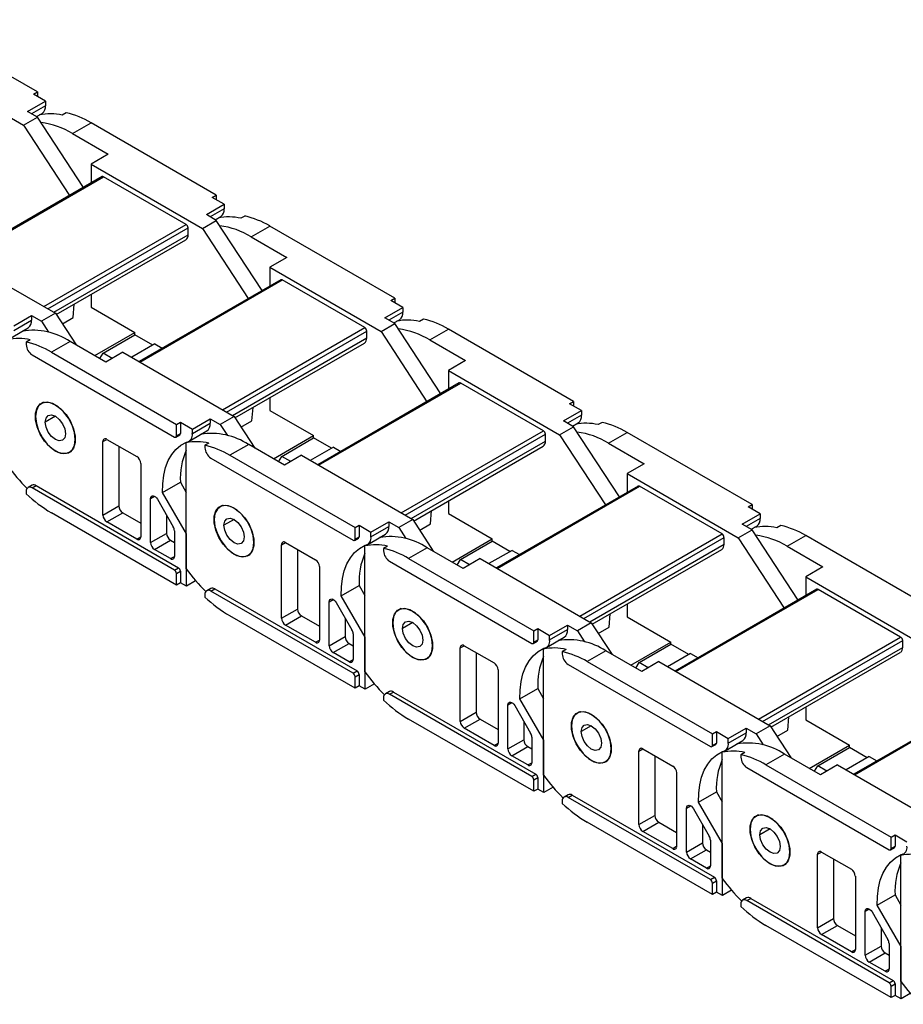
# Model space of a CAD drawing. Header units: millimetres. Extents: x 0 to 1676, y 0 to 1295.
# Tile 7 of 12: x 1100 to 1257, y 981 to 1156. Entities that reach past the tile are written whole.
import ezdxf

# ---------------------------------------------------------------- set-up
doc = ezdxf.new("R2010")
doc.units = ezdxf.units.MM
doc.header["$LTSCALE"] = 6

msp = doc.modelspace()

# ---------------------------------------------------------------- linework, layer by layer
for p, q in [((1102.79, 1142.95), (1080.52, 1155.81)), ((1080.52, 1148.46), (1100.31, 1137.03)), ((1102.08, 1142.55), (1102.79, 1142.95)), ((1102.79, 1142.95), (1102.79, 1142.14)), ((1101.02, 1139.48), (1104.2, 1141.32)), ((1104.2, 1141.32), (1102.08, 1142.55)), ((1104.2, 1141.32), (1104.2, 1140.5)), ((1102.79, 1138.46), (1101.02, 1139.48)), ((1104.2, 1140.5), (1101.73, 1139.08)), ((1102.62, 1138.56), (1103.63, 1139.14)), ((1107.87, 1139.23), (1107.16, 1138.82)), ((1100.31, 1137.03), (1102.79, 1138.46)), ((1110.94, 1125.97), (1102.79, 1138.46)), ((1109, 1135.53), (1112.32, 1137.45)), ((1134.6, 1124.59), (1112.32, 1137.45)), ((1100.31, 1137.03), (1108.47, 1124.54)), ((1109, 1135.53), (1115.36, 1131.86)), ((1115.36, 1131.86), (1112.32, 1130.1)), ((1112.32, 1130.1), (1112.32, 1126.76)), ((1112.32, 1130.1), (1132.12, 1118.67)), ((1114.26, 1127.88), (1089.05, 1113.33)), ((1089.2, 1113.24), (1114.51, 1127.86)), ((1129.22, 1119.37), (1114.51, 1127.86)), ((1133.89, 1124.18), (1134.6, 1124.59)), ((1136.01, 1122.96), (1133.89, 1124.18)), ((1134.6, 1124.59), (1134.6, 1123.78)), ((1132.83, 1121.12), (1136.01, 1122.96)), ((1136.01, 1122.14), (1133.53, 1120.71)), ((1136.01, 1122.96), (1136.01, 1122.14)), ((1132.12, 1118.67), (1134.6, 1120.1)), ((1134.6, 1120.1), (1132.83, 1121.12)), ((1134.43, 1120.2), (1135.43, 1120.78)), ((1142.75, 1107.61), (1134.6, 1120.1)), ((1139.67, 1120.87), (1138.97, 1120.46)), ((1103.91, 1104.75), (1129.22, 1119.37)), ((1104.61, 1104.35), (1129.58, 1118.75)), ((1129.58, 1117.53), (1129.58, 1118.75)), ((1132.12, 1118.67), (1140.28, 1106.18)), ((1140.8, 1117.17), (1144.13, 1119.09)), ((1166.4, 1106.23), (1144.13, 1119.09)), ((1105.68, 1103.73), (1129.58, 1117.53)), ((1106.12, 1103.32), (1129.16, 1116.61)), ((1140.8, 1117.17), (1147.17, 1113.5)), ((1086.16, 1115), (1105.96, 1103.57)), ((1147.17, 1113.5), (1144.13, 1111.74)), ((1144.13, 1111.74), (1144.13, 1108.4)), ((1144.13, 1111.74), (1163.93, 1100.31)), ((1146.07, 1109.52), (1120.86, 1094.97)), ((1121.01, 1094.88), (1146.32, 1109.5)), ((1161.03, 1101.01), (1146.32, 1109.5)), ((1112.32, 1106.89), (1112.32, 1104.63)), ((1165.69, 1105.82), (1166.4, 1106.23)), ((1167.82, 1104.6), (1165.69, 1105.82)), ((1166.4, 1106.23), (1166.4, 1105.41)), ((1109.14, 1102.79), (1109.33, 1105.17)), ((1112.32, 1104.63), (1120.1, 1100.14)), ((1164.63, 1102.76), (1167.82, 1104.6)), ((1167.82, 1104.6), (1167.82, 1103.78)), ((1098.53, 1101.32), (1101.72, 1103.16)), ((1098.53, 1100.51), (1101.72, 1102.35)), ((1101.72, 1103.16), (1101.72, 1102.35)), ((1101.72, 1103.16), (1103.48, 1102.14)), ((1105.96, 1103.57), (1103.48, 1102.14)), ((1105.96, 1103.57), (1109.63, 1097.94)), ((1107.2, 1101.67), (1109.14, 1102.79)), ((1166.4, 1101.74), (1164.63, 1102.76)), ((1167.82, 1103.78), (1165.34, 1102.35)), ((1166.23, 1101.84), (1167.24, 1102.42)), ((1171.48, 1102.51), (1170.77, 1102.1)), ((1097.95, 1099.14), (1101.14, 1100.98)), ((1103.48, 1102.14), (1104.76, 1100.18)), ((1135.71, 1086.39), (1161.03, 1101.01)), ((1163.93, 1100.31), (1166.4, 1101.74)), ((1174.56, 1089.24), (1166.4, 1101.74)), ((1172.61, 1098.81), (1175.93, 1100.73)), ((1198.21, 1087.87), (1175.93, 1100.73)), ((1101.49, 1098.83), (1100.78, 1098.42)), ((1112.96, 1096.02), (1120.1, 1100.14)), ((1114.44, 1096.46), (1120.1, 1099.73)), ((1120.1, 1099.73), (1120.1, 1100.14)), ((1123.28, 1097.89), (1120.1, 1099.73)), ((1136.42, 1085.98), (1161.38, 1100.39)), ((1137.48, 1085.37), (1161.38, 1099.17)), ((1161.38, 1099.17), (1161.38, 1100.39)), ((1163.93, 1100.31), (1172.08, 1087.82)), ((1172.61, 1098.81), (1178.97, 1095.14)), ((1100.78, 1098.42), (1100.78, 1097.99)), ((1108.56, 1098.56), (1105.24, 1096.64)), ((1114.92, 1094.88), (1108.56, 1098.56)), ((1123.64, 1098.1), (1119.54, 1095.73)), ((1123.64, 1098.1), (1124.96, 1097.33)), ((1137.93, 1084.95), (1160.97, 1098.25)), ((1101.84, 1096.15), (1127.16, 1081.53)), ((1105.24, 1096.64), (1127.51, 1083.78)), ((1113.88, 1095.49), (1114.44, 1096.46)), ((1116.05, 1095.53), (1114.44, 1096.46)), ((1117.96, 1096.64), (1114.92, 1094.88)), ((1117.96, 1096.64), (1137.76, 1085.21)), ((1178.97, 1095.14), (1175.93, 1093.38)), ((1175.93, 1093.38), (1175.93, 1090.04)), ((1175.93, 1093.38), (1195.73, 1081.95)), ((1177.87, 1091.16), (1152.66, 1076.61)), ((1152.81, 1076.52), (1178.12, 1091.14)), ((1192.83, 1082.65), (1178.12, 1091.14)), ((1144.13, 1088.53), (1144.13, 1086.27)), ((1103.85, 1087.72), (1103.46, 1087.49)), ((1140.95, 1084.43), (1141.14, 1086.81)), ((1197.5, 1087.46), (1198.21, 1087.87)), ((1199.62, 1086.24), (1197.5, 1087.46)), ((1198.21, 1087.87), (1198.21, 1087.05)), ((1105.96, 1085.24), (1104.15, 1084.2)), ((1130.34, 1082.96), (1133.52, 1084.8)), ((1133.52, 1084.8), (1133.52, 1083.98)), ((1133.52, 1084.8), (1135.29, 1083.78)), ((1137.76, 1085.21), (1135.29, 1083.78)), ((1137.76, 1085.21), (1141.44, 1079.58)), ((1144.13, 1086.27), (1151.91, 1081.78)), ((1196.44, 1084.4), (1199.62, 1086.24)), ((1199.62, 1085.42), (1197.15, 1083.99)), ((1199.62, 1086.24), (1199.62, 1085.42)), ((1127.51, 1083.78), (1128.22, 1084.19)), ((1127.51, 1081.74), (1127.51, 1083.78)), ((1128.22, 1084.19), (1130.34, 1082.96)), ((1128.22, 1084.19), (1128.22, 1082.15)), ((1130.34, 1082.15), (1133.52, 1083.98)), ((1135.29, 1083.78), (1136.57, 1081.82)), ((1139, 1083.31), (1140.95, 1084.43)), ((1195.73, 1081.95), (1198.21, 1083.38)), ((1198.21, 1083.38), (1196.44, 1084.4)), ((1198.04, 1083.48), (1199.04, 1084.05)), ((1206.36, 1070.88), (1198.21, 1083.38)), ((1203.28, 1084.15), (1202.58, 1083.74)), ((1127.41, 1081.51), (1128.11, 1081.92)), ((1127.51, 1081.74), (1128.22, 1082.15)), ((1129.76, 1080.78), (1132.94, 1082.62)), ((1130.34, 1082.15), (1130.34, 1082.96)), ((1144.77, 1077.65), (1151.91, 1081.78)), ((1146.25, 1078.1), (1151.91, 1081.37)), ((1151.91, 1081.37), (1151.91, 1081.78)), ((1155.09, 1079.53), (1151.91, 1081.37)), ((1167.52, 1068.03), (1192.83, 1082.65)), ((1168.23, 1067.62), (1193.19, 1082.03)), ((1193.19, 1080.81), (1193.19, 1082.03)), ((1195.73, 1081.95), (1203.89, 1069.45)), ((1204.42, 1080.45), (1207.74, 1082.37)), ((1230.01, 1069.51), (1207.74, 1082.37)), ((1109.49, 1081.12), (1109.51, 1081.13)), ((1114.43, 1080.72), (1115.14, 1081.12)), ((1114.43, 1067.65), (1114.43, 1080.72)), ((1115.14, 1081.12), (1120.44, 1078.06)), ((1117.26, 1079.9), (1117.26, 1069.28)), ((1129.62, 1080.71), (1129.26, 1080.51)), ((1129.26, 1058.08), (1129.26, 1080.51)), ((1133.29, 1080.47), (1132.59, 1080.06)), ((1132.59, 1080.06), (1132.59, 1079.62)), ((1140.37, 1080.2), (1137.04, 1078.28)), ((1146.73, 1076.52), (1140.37, 1080.2)), ((1155.44, 1079.73), (1151.34, 1077.37)), ((1155.44, 1079.73), (1156.76, 1078.97)), ((1169.29, 1067.01), (1193.19, 1080.81)), ((1169.74, 1066.59), (1192.77, 1079.89)), ((1204.42, 1080.45), (1210.78, 1076.78)), ((1105.94, 1079.04), (1105.98, 1079.06)), ((1108.46, 1078.83), (1108.75, 1079)), ((1133.65, 1077.79), (1158.96, 1063.17)), ((1137.04, 1078.28), (1159.32, 1065.42)), ((1145.68, 1077.13), (1146.25, 1078.1)), ((1147.86, 1077.17), (1146.25, 1078.1)), ((1149.77, 1078.28), (1146.73, 1076.52)), ((1149.77, 1078.28), (1169.57, 1066.85)), ((1121.15, 1076.84), (1121.15, 1063.77)), ((1210.78, 1076.78), (1207.74, 1075.02)), ((1207.74, 1075.02), (1207.74, 1071.68)), ((1207.74, 1075.02), (1227.54, 1063.59)), ((1101.8, 1072.95), (1101.09, 1072.54)), ((1101.84, 1072.47), (1102.55, 1072.88)), ((1127.16, 1057.85), (1101.84, 1072.47)), ((1102.55, 1072.88), (1127.86, 1058.26)), ((1125.04, 1071.64), (1128.22, 1073.48)), ((1128.22, 1073.48), (1129.26, 1071.68)), ((1209.68, 1072.8), (1184.47, 1058.25)), ((1184.62, 1058.16), (1209.93, 1072.77)), ((1224.64, 1064.28), (1209.93, 1072.77)), ((1100.78, 1071.86), (1100.78, 1071.42)), ((1122.91, 1070.58), (1123.62, 1070.99)), ((1129.28, 1064.31), (1125.04, 1071.64)), ((1114.43, 1067.65), (1117.26, 1069.28)), ((1122.91, 1062.75), (1122.91, 1070.58)), ((1124.12, 1070.46), (1126.95, 1065.56)), ((1135.66, 1069.35), (1135.26, 1069.13)), ((1175.93, 1070.17), (1175.93, 1067.9)), ((1229.31, 1069.1), (1230.01, 1069.51)), ((1231.43, 1067.88), (1229.31, 1069.1)), ((1230.01, 1069.51), (1230.01, 1068.69)), ((1127.51, 1055.2), (1105.24, 1068.06)), ((1115.14, 1066.43), (1117.96, 1068.06)), ((1117.96, 1068.06), (1121.15, 1066.22)), ((1125.74, 1067.65), (1125.74, 1064.39)), ((1172.75, 1066.07), (1172.94, 1068.44)), ((1175.93, 1067.9), (1183.71, 1063.41)), ((1228.24, 1066.04), (1231.43, 1067.88)), ((1231.43, 1067.88), (1231.43, 1067.06)), ((1120.44, 1063.37), (1115.14, 1066.43)), ((1137.76, 1066.88), (1135.96, 1065.84)), ((1159.32, 1065.42), (1160.02, 1065.83)), ((1160.02, 1065.83), (1162.14, 1064.6)), ((1160.02, 1065.83), (1160.02, 1063.79)), ((1162.14, 1064.6), (1165.33, 1066.44)), ((1162.14, 1063.79), (1165.33, 1065.62)), ((1165.33, 1066.44), (1165.33, 1065.62)), ((1165.33, 1066.44), (1167.09, 1065.42)), ((1169.57, 1066.85), (1167.09, 1065.42)), ((1169.57, 1066.85), (1173.24, 1061.22)), ((1170.81, 1064.95), (1172.75, 1066.07)), ((1230.01, 1065.02), (1228.24, 1066.04)), ((1231.43, 1067.06), (1228.95, 1065.63)), ((1229.85, 1065.11), (1230.85, 1065.69)), ((1235.09, 1065.79), (1234.38, 1065.38)), ((1120.44, 1063.37), (1121.15, 1063.77)), ((1122.91, 1062.75), (1125.74, 1064.39)), ((1127.16, 1064.87), (1127.16, 1060.3)), ((1129.28, 1055), (1129.28, 1064.31)), ((1159.32, 1063.38), (1159.32, 1065.42)), ((1159.32, 1063.38), (1160.02, 1063.79)), ((1161.57, 1062.42), (1164.75, 1064.26)), ((1162.14, 1063.79), (1162.14, 1064.6)), ((1167.09, 1065.42), (1168.37, 1063.46)), ((1199.32, 1049.67), (1224.64, 1064.28)), ((1227.54, 1063.59), (1230.01, 1065.02)), ((1238.17, 1052.52), (1230.01, 1065.02)), ((1236.22, 1062.09), (1239.54, 1064.01)), ((1261.82, 1051.15), (1239.54, 1064.01)), ((1123.62, 1061.53), (1126.45, 1063.16)), ((1126.45, 1063.16), (1127.16, 1062.75)), ((1141.3, 1062.76), (1141.32, 1062.77)), ((1146.23, 1062.36), (1146.94, 1062.76)), ((1146.23, 1049.29), (1146.23, 1062.36)), ((1146.94, 1062.76), (1152.24, 1059.7)), ((1159.21, 1063.15), (1159.92, 1063.56)), ((1161.42, 1062.35), (1161.07, 1062.15)), ((1161.07, 1039.72), (1161.07, 1062.15)), ((1165.1, 1062.11), (1164.39, 1061.7)), ((1176.57, 1059.29), (1183.71, 1063.41)), ((1178.05, 1059.74), (1183.71, 1063.01)), ((1183.71, 1063.01), (1183.71, 1063.41)), ((1186.89, 1061.17), (1183.71, 1063.01)), ((1200.03, 1049.26), (1224.99, 1063.67)), ((1201.09, 1048.65), (1224.99, 1062.45)), ((1224.99, 1062.45), (1224.99, 1063.67)), ((1227.54, 1063.59), (1235.69, 1051.09)), ((1236.22, 1062.09), (1242.58, 1058.41)), ((1126.45, 1059.9), (1123.62, 1061.53)), ((1126.45, 1059.9), (1127.16, 1060.3)), ((1137.75, 1060.68), (1137.78, 1060.7)), ((1140.26, 1060.47), (1140.56, 1060.64)), ((1149.06, 1061.54), (1149.06, 1050.92)), ((1164.39, 1061.7), (1164.39, 1061.26)), ((1172.17, 1061.83), (1168.85, 1059.92)), ((1178.54, 1058.16), (1172.17, 1061.83)), ((1187.25, 1061.37), (1183.15, 1059.01)), ((1187.25, 1061.37), (1188.57, 1060.61)), ((1201.54, 1048.23), (1224.58, 1061.53)), ((1152.95, 1058.48), (1152.95, 1045.41)), ((1165.45, 1059.43), (1190.77, 1044.81)), ((1168.85, 1059.92), (1191.12, 1047.06)), ((1177.49, 1058.76), (1178.05, 1059.74)), ((1179.66, 1058.81), (1178.05, 1059.74)), ((1181.58, 1059.92), (1178.54, 1058.16)), ((1181.58, 1059.92), (1201.37, 1048.49)), ((1127.16, 1057.85), (1127.86, 1058.26)), ((1127.51, 1057.24), (1128.22, 1057.65)), ((1127.51, 1055.2), (1127.51, 1057.24)), ((1128.22, 1057.65), (1128.22, 1055.61)), ((1242.58, 1058.41), (1239.54, 1056.66)), ((1128.22, 1055.61), (1127.51, 1055.2)), ((1129.28, 1055), (1128.22, 1055.61)), ((1130.93, 1055.95), (1129.28, 1055)), ((1156.85, 1053.28), (1160.03, 1055.12)), ((1160.03, 1055.12), (1161.07, 1053.32)), ((1239.54, 1056.66), (1239.54, 1053.32)), ((1239.54, 1056.66), (1259.34, 1045.23)), ((1132.59, 1053.49), (1132.59, 1053.06)), ((1133.61, 1054.59), (1132.9, 1054.18)), ((1133.65, 1054.11), (1134.36, 1054.52)), ((1158.96, 1039.49), (1133.65, 1054.11)), ((1134.36, 1054.52), (1159.67, 1039.9)), ((1161.08, 1045.94), (1156.85, 1053.28)), ((1241.49, 1054.44), (1216.28, 1039.88)), ((1216.42, 1039.8), (1241.74, 1054.41)), ((1256.44, 1045.92), (1241.74, 1054.41)), ((1154.72, 1052.22), (1155.43, 1052.63)), ((1154.72, 1044.39), (1154.72, 1052.22)), ((1155.93, 1052.1), (1158.76, 1047.2)), ((1207.74, 1051.81), (1207.74, 1049.54)), ((1159.32, 1036.84), (1137.04, 1049.7)), ((1146.23, 1049.29), (1149.06, 1050.92)), ((1146.94, 1048.07), (1149.77, 1049.7)), ((1149.77, 1049.7), (1152.95, 1047.86)), ((1167.46, 1050.99), (1167.07, 1050.77)), ((1204.56, 1047.71), (1204.75, 1050.08)), ((1152.24, 1045), (1146.94, 1048.07)), ((1157.55, 1049.29), (1157.55, 1046.03)), ((1169.57, 1048.52), (1167.77, 1047.48)), ((1193.95, 1046.24), (1197.13, 1048.08)), ((1197.13, 1048.08), (1197.13, 1047.26)), ((1197.13, 1048.08), (1198.9, 1047.06)), ((1201.37, 1048.49), (1198.9, 1047.06)), ((1201.37, 1048.49), (1205.05, 1042.85)), ((1207.74, 1049.54), (1215.52, 1045.05)), ((1158.96, 1046.5), (1158.96, 1041.94)), ((1191.12, 1047.06), (1191.83, 1047.47)), ((1191.12, 1045.02), (1191.12, 1047.06)), ((1191.83, 1047.47), (1193.95, 1046.24)), ((1191.83, 1047.47), (1191.83, 1045.42)), ((1193.95, 1045.43), (1197.13, 1047.26)), ((1193.95, 1045.43), (1193.95, 1046.24)), ((1198.9, 1047.06), (1200.18, 1045.1)), ((1202.61, 1046.59), (1204.56, 1047.71)), ((1152.24, 1045), (1152.95, 1045.41)), ((1154.72, 1044.39), (1157.55, 1046.03)), ((1155.43, 1043.17), (1158.26, 1044.8)), ((1158.26, 1044.8), (1158.96, 1044.39)), ((1161.08, 1036.64), (1161.08, 1045.94)), ((1191.02, 1044.79), (1191.73, 1045.2)), ((1191.12, 1045.02), (1191.83, 1045.42)), ((1193.37, 1044.06), (1196.55, 1045.9)), ((1208.38, 1040.93), (1215.52, 1045.05)), ((1209.86, 1041.38), (1215.52, 1044.65)), ((1215.52, 1044.65), (1215.52, 1045.05)), ((1218.7, 1042.81), (1215.52, 1044.65)), ((1231.13, 1031.31), (1256.44, 1045.92)), ((1231.84, 1030.9), (1256.8, 1045.31)), ((1256.8, 1044.09), (1256.8, 1045.31)), ((1158.26, 1041.53), (1155.43, 1043.17)), ((1173.1, 1044.39), (1173.13, 1044.41)), ((1178.04, 1043.99), (1178.75, 1044.4)), ((1178.04, 1030.93), (1178.04, 1043.99)), ((1178.75, 1044.4), (1184.05, 1041.34)), ((1180.87, 1043.18), (1180.87, 1032.56)), ((1193.23, 1043.99), (1192.88, 1043.79)), ((1192.88, 1021.36), (1192.88, 1043.79)), ((1196.91, 1043.75), (1196.2, 1043.34)), ((1196.2, 1043.34), (1196.2, 1042.9)), ((1203.98, 1043.47), (1200.65, 1041.56)), ((1210.34, 1039.8), (1203.98, 1043.47)), ((1219.05, 1043.01), (1214.95, 1040.65)), ((1219.05, 1043.01), (1220.37, 1042.25)), ((1232.9, 1030.29), (1256.8, 1044.09)), ((1233.35, 1029.87), (1256.38, 1043.17)), ((1158.26, 1041.53), (1158.96, 1041.94)), ((1169.55, 1042.32), (1169.59, 1042.34)), ((1172.07, 1042.11), (1172.36, 1042.27)), ((1197.26, 1041.07), (1222.57, 1026.45)), ((1200.65, 1041.56), (1222.93, 1028.7)), ((1209.3, 1040.4), (1209.86, 1041.38)), ((1211.47, 1040.45), (1209.86, 1041.38)), ((1213.38, 1041.56), (1210.34, 1039.8)), ((1213.38, 1041.56), (1233.18, 1030.13)), ((1158.96, 1039.49), (1159.67, 1039.9)), ((1159.32, 1038.88), (1160.02, 1039.29)), ((1160.02, 1039.29), (1160.02, 1037.25)), ((1184.76, 1040.12), (1184.76, 1027.05)), ((1159.32, 1036.84), (1159.32, 1038.88)), ((1162.74, 1037.59), (1161.08, 1036.64)), ((1160.02, 1037.25), (1159.32, 1036.84)), ((1161.08, 1036.64), (1160.02, 1037.25)), ((1165.41, 1036.23), (1164.7, 1035.82)), ((1165.45, 1035.75), (1166.16, 1036.15)), ((1190.77, 1021.13), (1165.45, 1035.75)), ((1166.16, 1036.15), (1191.48, 1021.54)), ((1188.65, 1034.92), (1191.84, 1036.76)), ((1191.84, 1036.76), (1192.88, 1034.96)), ((1273.29, 1036.08), (1248.08, 1021.52)), ((1248.23, 1021.44), (1273.54, 1036.05)), ((1164.39, 1035.13), (1164.39, 1034.7)), ((1186.53, 1033.86), (1187.23, 1034.27)), ((1192.89, 1027.58), (1188.65, 1034.92)), ((1178.04, 1030.93), (1180.87, 1032.56)), ((1186.53, 1026.03), (1186.53, 1033.86)), ((1187.73, 1033.74), (1190.56, 1028.84)), ((1199.27, 1032.63), (1198.87, 1032.4)), ((1239.54, 1033.45), (1239.54, 1031.18)), ((1191.12, 1018.48), (1168.85, 1031.34)), ((1178.75, 1029.71), (1181.58, 1031.34)), ((1181.58, 1031.34), (1184.76, 1029.5)), ((1189.35, 1030.93), (1189.35, 1027.66)), ((1236.36, 1029.35), (1236.55, 1031.72)), ((1239.54, 1031.18), (1247.32, 1026.69)), ((1184.05, 1026.64), (1178.75, 1029.71)), ((1201.37, 1030.16), (1199.57, 1029.12)), ((1222.93, 1028.7), (1223.63, 1029.11)), ((1222.93, 1026.66), (1222.93, 1028.7)), ((1223.63, 1029.11), (1225.76, 1027.88)), ((1223.63, 1029.11), (1223.63, 1027.06)), ((1225.76, 1027.88), (1228.94, 1029.72)), ((1225.76, 1027.06), (1228.94, 1028.9)), ((1228.94, 1029.72), (1228.94, 1028.9)), ((1228.94, 1029.72), (1230.71, 1028.7)), ((1233.18, 1030.13), (1230.71, 1028.7)), ((1230.71, 1028.7), (1231.99, 1026.74)), ((1233.18, 1030.13), (1236.86, 1024.49)), ((1234.42, 1028.23), (1236.36, 1029.35)), ((1184.05, 1026.64), (1184.76, 1027.05)), ((1186.53, 1026.03), (1189.35, 1027.66)), ((1190.77, 1028.14), (1190.77, 1023.58)), ((1192.89, 1018.27), (1192.89, 1027.58)), ((1222.93, 1026.66), (1223.63, 1027.06)), ((1225.18, 1025.7), (1228.36, 1027.53)), ((1225.76, 1027.06), (1225.76, 1027.88)), ((1187.23, 1024.81), (1190.06, 1026.44)), ((1190.06, 1026.44), (1190.77, 1026.03)), ((1204.91, 1026.03), (1204.93, 1026.05)), ((1209.85, 1025.63), (1210.55, 1026.04)), ((1209.85, 1012.57), (1209.85, 1025.63)), ((1210.55, 1026.04), (1215.86, 1022.98)), ((1222.82, 1026.43), (1223.53, 1026.83)), ((1225.03, 1025.63), (1224.68, 1025.43)), ((1224.68, 1003), (1224.68, 1025.43)), ((1228.71, 1025.38), (1228, 1024.98)), ((1240.18, 1022.57), (1247.32, 1026.69)), ((1241.67, 1023.02), (1247.32, 1026.28)), ((1247.32, 1026.28), (1247.32, 1026.69)), ((1250.5, 1024.45), (1247.32, 1026.28)), ((1190.06, 1023.17), (1187.23, 1024.81)), ((1190.06, 1023.17), (1190.77, 1023.58)), ((1201.36, 1023.96), (1201.4, 1023.98)), ((1203.87, 1023.74), (1204.17, 1023.91)), ((1212.67, 1024.82), (1212.67, 1014.2)), ((1228, 1024.98), (1228, 1024.54)), ((1235.78, 1025.11), (1232.46, 1023.19)), ((1242.15, 1021.44), (1235.78, 1025.11)), ((1250.86, 1024.65), (1246.76, 1022.29)), ((1250.86, 1024.65), (1252.18, 1023.89)), ((1216.56, 1021.76), (1216.56, 1008.69)), ((1229.06, 1022.7), (1254.38, 1008.09)), ((1232.46, 1023.19), (1254.73, 1010.34)), ((1241.1, 1022.04), (1241.67, 1023.02)), ((1243.27, 1022.09), (1241.67, 1023.02)), ((1245.19, 1023.19), (1242.15, 1021.44)), ((1245.19, 1023.19), (1264.99, 1011.76)), ((1190.77, 1021.13), (1191.48, 1021.54)), ((1191.12, 1020.52), (1191.83, 1020.93)), ((1191.12, 1018.48), (1191.12, 1020.52)), ((1191.83, 1020.93), (1191.83, 1018.89)), ((1191.83, 1018.89), (1191.12, 1018.48)), ((1192.89, 1018.27), (1191.83, 1018.89)), ((1194.55, 1019.23), (1192.89, 1018.27)), ((1220.46, 1016.56), (1223.64, 1018.4)), ((1223.64, 1018.4), (1224.68, 1016.6)), ((1196.2, 1016.77), (1196.2, 1016.34)), ((1197.22, 1017.87), (1196.51, 1017.46)), ((1197.26, 1017.39), (1197.97, 1017.79)), ((1222.57, 1002.77), (1197.26, 1017.39)), ((1197.97, 1017.79), (1223.28, 1003.18)), ((1224.7, 1009.22), (1220.46, 1016.56)), ((1218.33, 1015.5), (1219.04, 1015.91)), ((1218.33, 1007.67), (1218.33, 1015.5)), ((1219.54, 1015.38), (1222.37, 1010.48)), ((1222.93, 1000.12), (1200.65, 1012.98)), ((1209.85, 1012.57), (1212.67, 1014.2)), ((1210.55, 1011.34), (1213.38, 1012.98)), ((1213.38, 1012.98), (1216.56, 1011.14)), ((1231.07, 1014.27), (1230.68, 1014.04)), ((1215.86, 1008.28), (1210.55, 1011.34)), ((1221.16, 1012.57), (1221.16, 1009.3)), ((1233.18, 1011.8), (1231.38, 1010.75)), ((1222.57, 1009.78), (1222.57, 1005.22)), ((1254.73, 1010.34), (1255.44, 1010.74)), ((1254.73, 1008.29), (1254.73, 1010.34)), ((1255.44, 1010.74), (1257.56, 1009.52)), ((1255.44, 1010.74), (1255.44, 1008.7)), ((1215.86, 1008.28), (1216.56, 1008.69)), ((1218.33, 1007.67), (1221.16, 1009.3)), ((1219.04, 1006.45), (1221.87, 1008.08)), ((1221.87, 1008.08), (1222.57, 1007.67)), ((1224.7, 999.91), (1224.7, 1009.22)), ((1236.72, 1007.67), (1236.74, 1007.68)), ((1241.65, 1007.27), (1242.36, 1007.68)), ((1242.36, 1007.68), (1247.66, 1004.62)), ((1254.63, 1008.07), (1255.34, 1008.47)), ((1254.73, 1008.29), (1255.44, 1008.7)), ((1221.87, 1004.81), (1219.04, 1006.45)), ((1241.65, 994.21), (1241.65, 1007.27)), ((1244.48, 1006.46), (1244.48, 995.84)), ((1256.84, 1007.27), (1256.49, 1007.07)), ((1256.49, 984.64), (1256.49, 1007.07)), ((1221.87, 1004.81), (1222.57, 1005.22)), ((1233.17, 1005.6), (1233.2, 1005.62)), ((1235.68, 1005.38), (1235.97, 1005.55)), ((1222.57, 1002.77), (1223.28, 1003.18)), ((1222.93, 1002.16), (1223.63, 1002.57)), ((1223.63, 1002.57), (1223.63, 1000.53)), ((1248.37, 1003.39), (1248.37, 990.33)), ((1222.93, 1000.12), (1222.93, 1002.16)), ((1226.35, 1000.87), (1224.7, 999.91)), ((1223.63, 1000.53), (1222.93, 1000.12)), ((1224.7, 999.91), (1223.63, 1000.53)), ((1229.02, 999.51), (1228.31, 999.1)), ((1229.06, 999.02), (1229.77, 999.43)), ((1254.38, 984.41), (1229.06, 999.02)), ((1229.77, 999.43), (1255.09, 984.82)), ((1252.27, 998.2), (1255.45, 1000.03)), ((1255.45, 1000.03), (1256.49, 998.23)), ((1228, 998.41), (1228, 997.98)), ((1250.14, 997.14), (1250.84, 997.54)), ((1250.14, 989.31), (1250.14, 997.14)), ((1256.5, 990.86), (1252.27, 998.2)), ((1241.65, 994.21), (1244.48, 995.84)), ((1251.34, 997.02), (1254.17, 992.12)), ((1254.73, 981.76), (1232.46, 994.62)), ((1242.36, 992.98), (1245.19, 994.62)), ((1245.19, 994.62), (1248.37, 992.78)), ((1252.97, 994.21), (1252.97, 990.94)), ((1247.66, 989.92), (1242.36, 992.98)), ((1247.66, 989.92), (1248.37, 990.33)), ((1250.14, 989.31), (1252.97, 990.94)), ((1254.38, 991.42), (1254.38, 986.86)), ((1256.5, 981.55), (1256.5, 990.86)), ((1250.84, 988.08), (1253.67, 989.72)), ((1253.67, 989.72), (1254.38, 989.31)), ((1253.67, 986.45), (1250.84, 988.08)), ((1253.67, 986.45), (1254.38, 986.86)), ((1254.38, 984.41), (1255.09, 984.82)), ((1254.73, 983.8), (1255.44, 984.21)), ((1254.73, 981.76), (1254.73, 983.8)), ((1255.44, 984.21), (1255.44, 982.17)), ((1255.44, 982.17), (1254.73, 981.76)), ((1256.5, 981.55), (1255.44, 982.17)), ((1258.16, 982.51), (1256.5, 981.55))]:
    msp.add_line(p, q)
at = {"flags": 128}
for points in [[(1105.94, 1079.04), (1104.94, 1079.79), (1104.01, 1080.81), (1103.24, 1082.02), (1102.7, 1083.33), (1102.41, 1084.62), (1102.41, 1085.79), (1102.7, 1086.75), (1103.24, 1087.42), (1104.01, 1087.75), (1104.94, 1087.7), (1105.94, 1087.29)], [(1109.49, 1081.12), (1109.35, 1082.35), (1108.93, 1083.65), (1108.27, 1084.91), (1107.43, 1086.02), (1106.46, 1086.91), (1105.45, 1087.49), (1104.49, 1087.72), (1103.64, 1087.58), (1102.98, 1087.08), (1102.57, 1086.27), (1102.42, 1085.2)], [(1105.94, 1087.29), (1106.95, 1086.54), (1107.87, 1085.52), (1108.64, 1084.31), (1109.19, 1083), (1109.48, 1081.71), (1109.48, 1080.54), (1109.19, 1079.58), (1108.64, 1078.91), (1107.87, 1078.58), (1106.95, 1078.63), (1105.94, 1079.04)], [(1102.42, 1085.2), (1102.57, 1083.97), (1102.98, 1082.67), (1103.64, 1081.41), (1104.49, 1080.29), (1105.45, 1079.41), (1106.46, 1078.83), (1107.43, 1078.6), (1108.27, 1078.74), (1108.93, 1079.23), (1109.35, 1080.05), (1109.49, 1081.12)], [(1104.15, 1084.2), (1104.29, 1084.92), (1104.68, 1085.37), (1105.27, 1085.48), (1105.96, 1085.24), (1106.65, 1084.68), (1107.23, 1083.89), (1107.62, 1082.99), (1107.76, 1082.12)], [(1107.76, 1082.12), (1107.62, 1081.4), (1107.23, 1080.95), (1106.65, 1080.84), (1105.96, 1081.08), (1105.27, 1081.63), (1104.68, 1082.42), (1104.29, 1083.32), (1104.15, 1084.2)], [(1125.04, 1071.64), (1125.07, 1073.23), (1125.25, 1074.72), (1125.58, 1076.09), (1126.06, 1077.33), (1126.67, 1078.41), (1127.42, 1079.33), (1128.29, 1080.08), (1129.28, 1080.65)], [(1122.91, 1070.58), (1122.94, 1070.8), (1123.03, 1070.97), (1123.17, 1071.06), (1123.35, 1071.08), (1123.55, 1071.03), (1123.76, 1070.89), (1123.95, 1070.7), (1124.12, 1070.46)], [(1137.75, 1060.68), (1136.74, 1061.43), (1135.82, 1062.45), (1135.05, 1063.66), (1134.5, 1064.97), (1134.21, 1066.26), (1134.21, 1067.43), (1134.5, 1068.39), (1135.05, 1069.06), (1135.82, 1069.39), (1136.74, 1069.34), (1137.75, 1068.93)], [(1141.3, 1062.76), (1141.16, 1063.99), (1140.74, 1065.29), (1140.08, 1066.55), (1139.23, 1067.66), (1138.27, 1068.55), (1137.26, 1069.13), (1136.29, 1069.36), (1135.45, 1069.22), (1134.79, 1068.72), (1134.37, 1067.9), (1134.23, 1066.84)], [(1137.75, 1068.93), (1138.76, 1068.18), (1139.68, 1067.16), (1140.45, 1065.95), (1141, 1064.64), (1141.28, 1063.35), (1141.28, 1062.18), (1141, 1061.22), (1140.45, 1060.55), (1139.68, 1060.22), (1138.76, 1060.27), (1137.75, 1060.68)], [(1134.23, 1066.84), (1134.37, 1065.6), (1134.79, 1064.31), (1135.45, 1063.05), (1136.29, 1061.93), (1137.26, 1061.05), (1138.27, 1060.46), (1139.23, 1060.23), (1140.08, 1060.37), (1140.74, 1060.87), (1141.16, 1061.69), (1141.3, 1062.76)], [(1135.96, 1065.84), (1136.1, 1066.55), (1136.49, 1067), (1137.07, 1067.12), (1137.76, 1066.88), (1138.45, 1066.32), (1139.04, 1065.53), (1139.43, 1064.63), (1139.57, 1063.76)], [(1139.57, 1063.76), (1139.43, 1063.04), (1139.04, 1062.59), (1138.45, 1062.47), (1137.76, 1062.71), (1137.07, 1063.27), (1136.49, 1064.06), (1136.1, 1064.96), (1135.96, 1065.84)], [(1156.85, 1053.28), (1156.88, 1054.87), (1157.06, 1056.36), (1157.39, 1057.73), (1157.86, 1058.96), (1158.48, 1060.05), (1159.23, 1060.97), (1160.1, 1061.72), (1161.08, 1062.29)], [(1154.72, 1052.22), (1154.75, 1052.44), (1154.84, 1052.6), (1154.98, 1052.7), (1155.16, 1052.72), (1155.36, 1052.66), (1155.56, 1052.53), (1155.76, 1052.34), (1155.93, 1052.1)], [(1169.55, 1042.32), (1168.55, 1043.07), (1167.62, 1044.09), (1166.86, 1045.3), (1166.31, 1046.61), (1166.02, 1047.9), (1166.02, 1049.07), (1166.31, 1050.03), (1166.86, 1050.7), (1167.62, 1051.03), (1168.55, 1050.98), (1169.55, 1050.57)], [(1173.1, 1044.39), (1172.96, 1045.63), (1172.54, 1046.93), (1171.88, 1048.18), (1171.04, 1049.3), (1170.07, 1050.19), (1169.07, 1050.77), (1168.1, 1051), (1167.25, 1050.86), (1166.59, 1050.36), (1166.18, 1049.54), (1166.03, 1048.48)], [(1169.55, 1050.57), (1170.56, 1049.82), (1171.49, 1048.8), (1172.25, 1047.59), (1172.8, 1046.28), (1173.09, 1044.99), (1173.09, 1043.82), (1172.8, 1042.86), (1172.25, 1042.19), (1171.49, 1041.86), (1170.56, 1041.91), (1169.55, 1042.32)], [(1166.03, 1048.48), (1166.18, 1047.24), (1166.59, 1045.94), (1167.25, 1044.69), (1168.1, 1043.57), (1169.07, 1042.68), (1170.07, 1042.1), (1171.04, 1041.87), (1171.88, 1042.01), (1172.54, 1042.51), (1172.96, 1043.33), (1173.1, 1044.39)], [(1167.77, 1047.48), (1167.9, 1048.19), (1168.29, 1048.64), (1168.88, 1048.76), (1169.57, 1048.52), (1170.26, 1047.96), (1170.84, 1047.17), (1171.23, 1046.27), (1171.37, 1045.39)], [(1171.37, 1045.39), (1171.23, 1044.68), (1170.84, 1044.23), (1170.26, 1044.11), (1169.57, 1044.35), (1168.88, 1044.91), (1168.29, 1045.7), (1167.9, 1046.6), (1167.77, 1047.48)], [(1188.65, 1034.92), (1188.68, 1036.51), (1188.86, 1038), (1189.19, 1039.37), (1189.67, 1040.6), (1190.28, 1041.69), (1191.03, 1042.61), (1191.9, 1043.36), (1192.89, 1043.93)], [(1186.53, 1033.86), (1186.56, 1034.08), (1186.64, 1034.24), (1186.78, 1034.34), (1186.96, 1034.36), (1187.16, 1034.3), (1187.37, 1034.17), (1187.57, 1033.98), (1187.73, 1033.74)], [(1201.36, 1023.96), (1200.35, 1024.71), (1199.43, 1025.73), (1198.66, 1026.94), (1198.11, 1028.24), (1197.83, 1029.54), (1197.83, 1030.71), (1198.11, 1031.67), (1198.66, 1032.34), (1199.43, 1032.67), (1200.35, 1032.62), (1201.36, 1032.21)], [(1204.91, 1026.03), (1204.77, 1027.27), (1204.35, 1028.56), (1203.69, 1029.82), (1202.84, 1030.94), (1201.88, 1031.82), (1200.87, 1032.41), (1199.91, 1032.64), (1199.06, 1032.5), (1198.4, 1032), (1197.98, 1031.18), (1197.84, 1030.12)], [(1201.36, 1032.21), (1202.37, 1031.46), (1203.29, 1030.44), (1204.06, 1029.22), (1204.61, 1027.92), (1204.9, 1026.63), (1204.9, 1025.46), (1204.61, 1024.49), (1204.06, 1023.82), (1203.29, 1023.5), (1202.37, 1023.55), (1201.36, 1023.96)], [(1199.57, 1029.12), (1199.71, 1029.83), (1200.1, 1030.28), (1200.68, 1030.4), (1201.37, 1030.16), (1202.06, 1029.6), (1202.65, 1028.81), (1203.04, 1027.91), (1203.18, 1027.03)], [(1197.84, 1030.12), (1197.98, 1028.88), (1198.4, 1027.58), (1199.06, 1026.33), (1199.91, 1025.21), (1200.87, 1024.32), (1201.88, 1023.74), (1202.84, 1023.51), (1203.69, 1023.65), (1204.35, 1024.15), (1204.77, 1024.97), (1204.91, 1026.03)], [(1203.18, 1027.03), (1203.04, 1026.32), (1202.65, 1025.87), (1202.06, 1025.75), (1201.37, 1025.99), (1200.68, 1026.55), (1200.1, 1027.34), (1199.71, 1028.24), (1199.57, 1029.12)], [(1220.46, 1016.56), (1220.49, 1018.15), (1220.67, 1019.64), (1221, 1021.01), (1221.47, 1022.24), (1222.09, 1023.33), (1222.84, 1024.25), (1223.71, 1025), (1224.7, 1025.57)], [(1218.33, 1015.5), (1218.36, 1015.72), (1218.45, 1015.88), (1218.59, 1015.98), (1218.77, 1016), (1218.97, 1015.94), (1219.18, 1015.81), (1219.37, 1015.62), (1219.54, 1015.38)], [(1233.17, 1005.6), (1232.16, 1006.35), (1231.24, 1007.37), (1230.47, 1008.58), (1229.92, 1009.88), (1229.63, 1011.17), (1229.63, 1012.35), (1229.92, 1013.31), (1230.47, 1013.98), (1231.24, 1014.3), (1232.16, 1014.26), (1233.17, 1013.84)], [(1236.72, 1007.67), (1236.57, 1008.91), (1236.15, 1010.2), (1235.5, 1011.46), (1234.65, 1012.58), (1233.68, 1013.46), (1232.68, 1014.04), (1231.71, 1014.27), (1230.87, 1014.14), (1230.21, 1013.64), (1229.79, 1012.82), (1229.64, 1011.75)], [(1233.17, 1013.84), (1234.17, 1013.1), (1235.1, 1012.08), (1235.86, 1010.86), (1236.41, 1009.56), (1236.7, 1008.27), (1236.7, 1007.09), (1236.41, 1006.13), (1235.86, 1005.46), (1235.1, 1005.14), (1234.17, 1005.18), (1233.17, 1005.6)], [(1229.64, 1011.75), (1229.79, 1010.52), (1230.21, 1009.22), (1230.87, 1007.96), (1231.71, 1006.85), (1232.68, 1005.96), (1233.68, 1005.38), (1234.65, 1005.15), (1235.5, 1005.29), (1236.15, 1005.79), (1236.57, 1006.6), (1236.72, 1007.67)], [(1231.38, 1010.75), (1231.51, 1011.47), (1231.91, 1011.92), (1232.49, 1012.04), (1233.18, 1011.8), (1233.87, 1011.24), (1234.46, 1010.45), (1234.85, 1009.55), (1234.98, 1008.67)], [(1234.98, 1008.67), (1234.85, 1007.95), (1234.46, 1007.5), (1233.87, 1007.39), (1233.18, 1007.63), (1232.49, 1008.19), (1231.91, 1008.98), (1231.51, 1009.88), (1231.38, 1010.75)], [(1252.27, 998.2), (1252.29, 999.79), (1252.47, 1001.28), (1252.8, 1002.65), (1253.28, 1003.88), (1253.9, 1004.97), (1254.64, 1005.89), (1255.52, 1006.64), (1256.5, 1007.21)], [(1250.14, 997.14), (1250.17, 997.36), (1250.26, 997.52), (1250.4, 997.62), (1250.57, 997.64), (1250.77, 997.58), (1250.98, 997.45), (1251.18, 997.26), (1251.34, 997.02)]]:
    msp.add_lwpolyline(points, dxfattribs=at)
for centre, radius, start, end in [((1105.05, 1129.71), 9.36, 76.9706, 101.848), ((1102.77, 1140.31), 1.45, 306.2883, 7.8112), ((1104.41, 1124.13), 15.5, 59.29, 77.1024), ((1101.59, 1123.41), 14.21, 58.5857, 82.6077), ((1114.37, 1127.65), 0.251, 54.3824, 114.3071), ((1134.57, 1121.95), 1.45, 306.2883, 7.8112), ((1136.86, 1111.35), 9.36, 76.9706, 101.848), ((1136.21, 1105.77), 15.5, 59.29, 77.1024), ((1128.81, 1118.72), 0.768, 2.6055, 57.3945), ((1133.4, 1105.04), 14.21, 58.5857, 82.6077), ((1128.6, 1117.42), 0.986, 305.0133, 6.2988), ((1146.17, 1109.29), 0.251, 54.3824, 114.3071), ((1100.28, 1102.15), 1.45, 306.2883, 7.8112), ((1168.66, 1092.99), 9.36, 76.9706, 101.848), ((1166.38, 1103.58), 1.45, 306.2883, 7.8112), ((1168.02, 1087.41), 15.5, 59.29, 77.1024), ((1101.96, 1088.5), 12.03, 56.7274, 99.0133), ((1160.61, 1100.36), 0.768, 2.6055, 57.3945), ((1165.2, 1086.68), 14.21, 58.5857, 82.6077), ((1099.38, 1089.71), 9.36, 76.9706, 101.848), ((1160.4, 1099.06), 0.986, 305.0133, 6.2988), ((1097.32, 1083.32), 15.5, 59.29, 77.1024), ((1103.08, 1098.09), 2.31, 182.6055, 237.3945), ((1177.98, 1090.93), 0.251, 54.3824, 114.3071), ((1198.18, 1085.22), 1.45, 306.2883, 7.8112), ((1132.08, 1083.79), 1.45, 306.2883, 7.8112), ((1200.47, 1074.63), 9.36, 76.9706, 101.848), ((1199.83, 1069.04), 15.5, 59.29, 77.1024), ((1114.86, 1080.79), 0.437, 50.7967, 189.214), ((1127.29, 1081.7), 0.218, 230.7967, 9.214), ((1127.98, 1082.12), 0.24, 304.0564, 7.2558), ((1129.12, 1081.88), 1.24, 277.1662, 12.2078), ((1133.76, 1070.14), 12.03, 56.7274, 99.0133), ((1192.42, 1082), 0.768, 2.6055, 57.3945), ((1197.01, 1068.32), 14.21, 58.5857, 82.6077), ((1131.18, 1071.35), 9.36, 76.9706, 101.848), ((1129.13, 1064.95), 15.5, 59.29, 77.1024), ((1134.89, 1079.73), 2.31, 182.6055, 237.3945), ((1192.21, 1080.7), 0.986, 305.0133, 6.2988), ((1119.61, 1076.77), 1.54, 2.6055, 57.3945), ((1140.5, 1074.21), 12.3, 156.0259, 183.4321), ((1124.28, 1095.79), 33.07, 215.8066, 225.0618), ((1101.43, 1071.96), 0.655, 50.7967, 189.214), ((1102.11, 1072.26), 0.754, 54.3824, 114.3071), ((1209.78, 1072.57), 0.251, 54.3824, 114.3071), ((1117.56, 1089.03), 24.32, 226.3765, 239.5525), ((1118.79, 1069.35), 1.54, 182.6055, 237.3945), ((1115.96, 1067.72), 1.54, 182.6055, 237.3945), ((1125.71, 1064.82), 1.44, 1.9565, 31.1437), ((1163.89, 1065.43), 1.45, 306.2883, 7.8112), ((1232.27, 1056.26), 9.36, 76.9706, 101.848), ((1229.99, 1066.86), 1.45, 306.2883, 7.8112), ((1231.63, 1050.68), 15.5, 59.29, 77.1024), ((1120.72, 1063.7), 0.437, 230.7967, 9.214), ((1127.28, 1064.46), 1.54, 182.6055, 237.3945), ((1159.79, 1063.76), 0.24, 304.0564, 7.2558), ((1160.93, 1063.52), 1.24, 277.1662, 12.2078), ((1165.57, 1051.78), 12.03, 56.7274, 99.0133), ((1224.22, 1063.64), 0.768, 2.6055, 57.3945), ((1228.81, 1049.96), 14.21, 58.5857, 82.6077), ((1124.45, 1062.82), 1.54, 182.6055, 237.3945), ((1146.67, 1062.43), 0.437, 50.7967, 189.214), ((1159.1, 1063.34), 0.218, 230.7967, 9.214), ((1162.99, 1052.99), 9.36, 76.9706, 101.848), ((1224.01, 1062.34), 0.986, 305.0133, 6.2988), ((1126.73, 1060.23), 0.437, 230.7967, 9.214), ((1172.31, 1055.85), 12.3, 156.0259, 183.4321), ((1160.93, 1046.59), 15.5, 59.29, 77.1024), ((1166.7, 1061.37), 2.31, 182.6055, 237.3945), ((1151.42, 1058.41), 1.54, 2.6055, 57.3945), ((1126.74, 1057.21), 0.768, 2.6055, 57.3945), ((1127.45, 1057.62), 0.768, 2.6055, 57.3945), ((1156.08, 1077.43), 33.07, 215.8066, 225.0618), ((1133.23, 1053.6), 0.655, 50.7967, 189.214), ((1133.92, 1053.9), 0.754, 54.3824, 114.3071), ((1241.59, 1054.21), 0.251, 54.3824, 114.3071), ((1149.37, 1070.67), 24.32, 226.3765, 239.5525), ((1150.6, 1050.99), 1.54, 182.6055, 237.3945), ((1147.77, 1049.36), 1.54, 182.6055, 237.3945), ((1157.52, 1046.46), 1.44, 1.9565, 31.1437), ((1195.69, 1047.06), 1.45, 306.2883, 7.8112), ((1152.52, 1045.34), 0.437, 230.7967, 9.214), ((1159.08, 1046.1), 1.54, 182.6055, 237.3945), ((1178.47, 1044.06), 0.437, 50.7967, 189.214), ((1190.91, 1044.98), 0.218, 230.7967, 9.214), ((1191.59, 1045.39), 0.24, 304.0564, 7.2558), ((1192.73, 1045.16), 1.24, 277.1662, 12.2078), ((1197.38, 1033.42), 12.03, 56.7274, 99.0133), ((1256.03, 1045.28), 0.768, 2.6055, 57.3945), ((1156.25, 1044.46), 1.54, 182.6055, 237.3945), ((1194.8, 1034.63), 9.36, 76.9706, 101.848), ((1192.74, 1028.23), 15.5, 59.29, 77.1024), ((1198.5, 1043.01), 2.31, 182.6055, 237.3945), ((1255.82, 1043.98), 0.986, 305.0133, 6.2988), ((1158.53, 1041.87), 0.437, 230.7967, 9.214), ((1183.22, 1040.05), 1.54, 2.6055, 57.3945), ((1204.12, 1037.49), 12.3, 156.0259, 183.4321), ((1158.55, 1038.85), 0.768, 2.6055, 57.3945), ((1159.26, 1039.25), 0.768, 2.6055, 57.3945), ((1187.89, 1059.07), 33.07, 215.8066, 225.0618), ((1165.04, 1035.24), 0.655, 50.7967, 189.214), ((1165.72, 1035.54), 0.754, 54.3824, 114.3071), ((1181.17, 1052.3), 24.32, 226.3765, 239.5525), ((1182.4, 1032.63), 1.54, 182.6055, 237.3945), ((1179.58, 1031), 1.54, 182.6055, 237.3945), ((1189.33, 1028.09), 1.44, 1.9565, 31.1437), ((1227.5, 1028.7), 1.45, 306.2883, 7.8112), ((1184.33, 1026.98), 0.437, 230.7967, 9.214), ((1190.89, 1027.73), 1.54, 182.6055, 237.3945), ((1223.4, 1027.03), 0.24, 304.0564, 7.2558), ((1224.54, 1026.8), 1.24, 277.1662, 12.2078), ((1229.18, 1015.05), 12.03, 56.7274, 99.0133), ((1188.06, 1026.1), 1.54, 182.6055, 237.3945), ((1210.28, 1025.7), 0.437, 50.7967, 189.214), ((1222.71, 1026.62), 0.218, 230.7967, 9.214), ((1226.6, 1016.27), 9.36, 76.9706, 101.848), ((1190.34, 1023.51), 0.437, 230.7967, 9.214), ((1235.92, 1019.13), 12.3, 156.0259, 183.4321), ((1224.55, 1009.87), 15.5, 59.29, 77.1024), ((1230.31, 1024.65), 2.31, 182.6055, 237.3945), ((1215.03, 1021.69), 1.54, 2.6055, 57.3945), ((1190.35, 1020.49), 0.768, 2.6055, 57.3945), ((1191.06, 1020.89), 0.768, 2.6055, 57.3945), ((1219.69, 1040.7), 33.07, 215.8066, 225.0618), ((1196.85, 1016.88), 0.655, 50.7967, 189.214), ((1197.53, 1017.18), 0.754, 54.3824, 114.3071), ((1212.98, 1033.94), 24.32, 226.3765, 239.5525), ((1214.21, 1014.27), 1.54, 182.6055, 237.3945), ((1211.38, 1012.64), 1.54, 182.6055, 237.3945), ((1221.13, 1009.73), 1.44, 1.9565, 31.1437), ((1216.13, 1008.62), 0.437, 230.7967, 9.214), ((1219.87, 1007.74), 1.54, 182.6055, 237.3945), ((1222.69, 1009.37), 1.54, 182.6055, 237.3945), ((1242.08, 1007.34), 0.437, 50.7967, 189.214), ((1254.52, 1008.26), 0.218, 230.7967, 9.214), ((1255.2, 1008.67), 0.24, 304.0564, 7.2558), ((1256.35, 1008.44), 1.24, 277.1662, 12.2078), ((1258.41, 997.91), 9.36, 76.9706, 101.848), ((1222.14, 1005.15), 0.437, 230.7967, 9.214), ((1246.83, 1003.32), 1.54, 2.6055, 57.3945), ((1267.73, 1000.77), 12.3, 156.0259, 183.4321), ((1222.16, 1002.12), 0.768, 2.6055, 57.3945), ((1222.87, 1002.53), 0.768, 2.6055, 57.3945), ((1251.5, 1022.34), 33.07, 215.8066, 225.0618), ((1228.65, 998.52), 0.655, 50.7967, 189.214), ((1229.33, 998.82), 0.754, 54.3824, 114.3071), ((1244.78, 1015.58), 24.32, 226.3765, 239.5525), ((1246.02, 995.91), 1.54, 182.6055, 237.3945), ((1243.19, 994.28), 1.54, 182.6055, 237.3945), ((1252.94, 991.37), 1.44, 1.9565, 31.1437), ((1247.94, 990.26), 0.437, 230.7967, 9.214), ((1254.5, 991.01), 1.54, 182.6055, 237.3945), ((1251.67, 989.38), 1.54, 182.6055, 237.3945), ((1253.95, 986.79), 0.437, 230.7967, 9.214), ((1253.97, 983.76), 0.768, 2.6055, 57.3945), ((1254.67, 984.17), 0.768, 2.6055, 57.3945), ((1283.31, 1003.98), 33.07, 215.8066, 225.0618)]:
    msp.add_arc(centre, radius, start, end)

doc.saveas('drawing.dxf')
